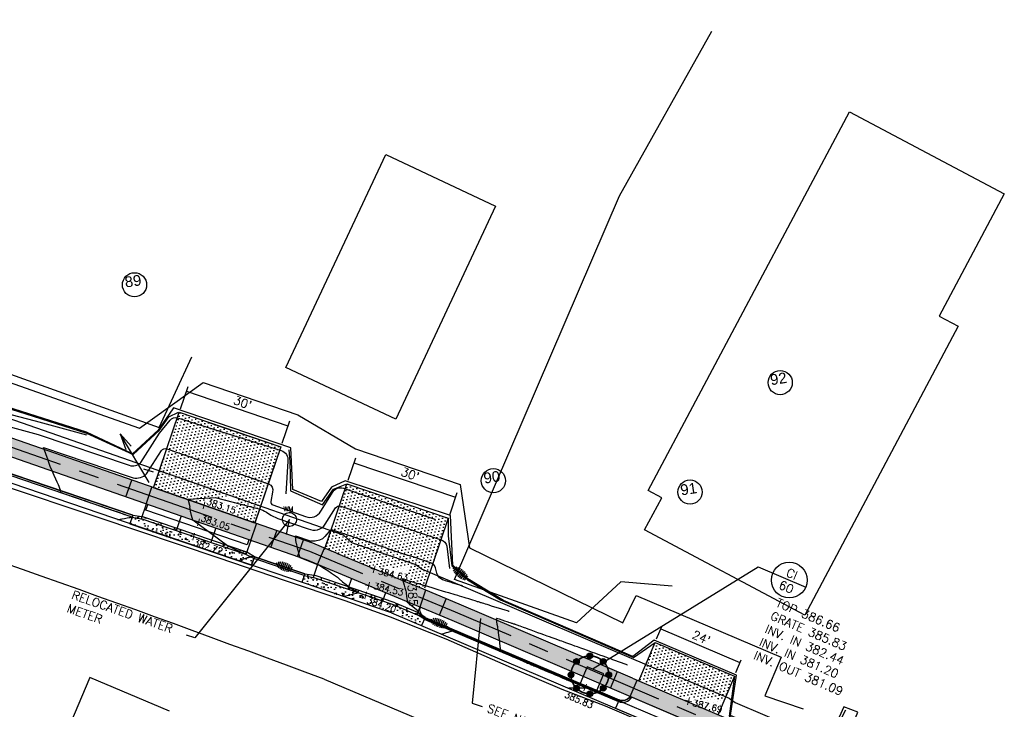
# Model space of a CAD drawing. Header units: feet. Extents: x 2087242 to 2092707, y 861919 to 865997.
# Tile 39 of 39: x 2092411 to 2092687, y 863321 to 863514. Entities that reach past the tile are written whole.
import ezdxf
from ezdxf.enums import TextEntityAlignment as Align

# ---------------------------------------------------------------- set-up
doc = ezdxf.new("R2010")
doc.units = ezdxf.units.FT
doc.header["$LTSCALE"] = 30
doc.header["$MEASUREMENT"] = 0
doc.linetypes.add('CENTER', pattern=[2, 1.25, -0.25, 0.25, -0.25])
doc.layers.get('0').update_dxf_attribs({"color": 2})
for name, color, linetype in [('C-ANNO-DETL', 7, 'Continuous'), ('C-ANNO-LEGN', 2, 'Continuous'), ('C-ANNO-TEXT-STRM', 3, 'Continuous'), ('C-DRIVEWAY', 1, 'Continuous'), ('C-DRIVEWAY-H', 1, 'Continuous'), ('C-EROS-IP', 52, 'Continuous'), ('C-EROS-SF', 2, 'SILT_FENCE'), ('C-GRADE-ESMT', 171, 'TCE'), ('C-MB-RELOCATED', 3, 'Continuous'), ('C-RELOCATED-WATER', 3, 'Continuous'), ('C-SPOT', 2, 'Continuous'), ('C-STRM-STRC', 4, 'Continuous'), ('C-STRM-TEXT', 3, 'Continuous'), ('C-TOPO-MAJR-ORIG', 2, 'Continuous'), ('C-TOPO-MINR-ORIG', 1, 'Continuous'), ('C-TOPO-TXT', 2, 'Continuous'), ('GIS-BUILDING', 252, 'Continuous'), ('GIS-DRIVEWAY', 252, 'Continuous'), ('GIS-PAINT', 252, 'Continuous'), ('LOD', 80, 'LOD'), ('P-APRONH', 62, 'Continuous'), ('P-BOC', 2, 'Continuous'), ('P-CL', 62, 'CENTER'), ('P-EOP', 2, 'Continuous'), ('P-FOC', 62, 'Continuous'), ('P-PSE', 7, 'PSE'), ('P-SW', 3, 'Continuous'), ('P-SW-H', 254, 'Continuous'), ('ZLEGEND', 2, 'Continuous')]:
    doc.layers.add(name, color=color, linetype=linetype)
doc.styles.add('ARIAL', font='arial.ttf', dxfattribs={"height": 0.08})
doc.styles.add('L100', font='simplex', dxfattribs={"height": 2})
doc.styles.add('L80', font='simplex.shx', dxfattribs={"height": 2.4})
doc.styles.add('LINE', font='simplex.shx', dxfattribs={"height": 0.9})
doc.styles.add('S4', font='simplex', dxfattribs={"height": 0.0556})
doc.styles.get("Standard").update_dxf_attribs({"font": 'simplex.shx'})
doc.linetypes.add('LOD', pattern='A,1,-0.4,["LOD",Standard,S=0.12,R=0,X=-0.375,Y=-0.06],0', length=1.4)
doc.linetypes.add('PSE', pattern='A,0.5,-0.2,["PSE",LINE,S=0.1,R=0,X=-0.1,Y=-0.05],-0.25', length=0.95)
doc.linetypes.add('SILT_FENCE', pattern='A,0.5,-0.2,["SF",LINE,S=0.1,R=0,X=-0.1,Y=-0.05],-0.2', length=0.9)
doc.linetypes.add('TCE', pattern='A,0.5,-0.2,["TCE",LINE,S=0.1,R=0,X=-0.1,Y=-0.05],-0.25', length=0.95)

# ---------------------------------------------------------------- blocks, each defined once
blk = doc.blocks.new('Stormip')
for points, const_width in [([(-5.3, 0, 1), (5.3, 0, 1)], 0.448), ([(-0.45, 5.3, 1), (0.45, 5.3, 1)], 0.896), ([(-4.19, 3.75, 1), (-3.3, 3.75, 1)], 0.896), ([(3.3, 3.75, 1), (4.19, 3.75, 1)], 0.896), ([(-5.74, 0, 1), (-4.85, 0, 1)], 0.896), ([(4.85, 0, 1), (5.74, 0, 1)], 0.896), ([(-4.19, -3.75, 1), (-3.3, -3.75, 1)], 0.896), ([(-0.45, -5.3, 1), (0.45, -5.3, 1)], 0.896), ([(3.3, -3.75, 1), (4.19, -3.75, 1)], 0.896)]:
    blk.add_lwpolyline(points, format="xyb", close=True, dxfattribs=dict(const_width=const_width))
for centre in [(0, 5.3), (-3.75, 3.75), (3.75, 3.75), (-5.3, 0), (5.3, 0), (-3.75, -3.75), (0, -5.3), (3.75, -3.75)]:
    blk.add_circle(centre, 0.795)

msp = doc.modelspace()

# ---------------------------------------------------------------- hatches: boundary and pattern name
at = {"layer": 'C-DRIVEWAY-H'}
h = msp.add_hatch(dxfattribs=at)
h.set_pattern_fill('DOTS', color=256, scale=15, angle=254)
h.set_pattern_definition([(254, (-2.6506, 0.9025), (0.7719778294, -0.70900144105), [0, -0.9375])])
h.paths.add_polyline_path([(2092477.02, 863372.99), (2092484.29, 863394.34), (2092455.89, 863404.01), (2092448.69, 863382.88)])
h = msp.add_hatch(dxfattribs=at)
h.set_pattern_fill('DOTS', color=256, scale=15, angle=254)
h.paths.add_polyline_path([(2092531.2, 863374.32), (2092502.81, 863383.99), (2092496.66, 863365.94), (2092524.42, 863354.4)])
h = msp.add_hatch(dxfattribs=at)
h.set_pattern_fill('DOTS', color=256, scale=15, angle=254)
h.paths.add_polyline_path([(2092589.14, 863339.56), (2092584.73, 863329.19), (2092606.91, 863319.76), (2092611.33, 863330.13)])
at = {"layer": 'P-APRONH'}
h = msp.add_hatch(dxfattribs=at)
h.set_pattern_fill('CONCRETE', color=256, scale=0.5)
h.set_pattern_definition([(50, (2091947.91, 863558.392), (3.586301, -0.31376), [0.375, -4.125]), (355, (2091947.91, 863558.392), (-0.693757, 3.76096), [0.3, -3.3]), (100.4514, (2091948.209, 863558.3657), (2.892547, 3.447198), [0.3187, -3.50571]), (46.1842, (2091947.91, 863559.392), (5.336205, -0.827595), [0.5625, -6.1875]), (96.6356, (2091948.355, 863559.323), (4.673314, 4.87059), [0.47805, -5.258565]), (351.1842, (2091947.91, 863559.392), (4.67331, 4.870593), [0.45, -4.95]), (21, (2091948.41, 863559.142), (2.984535, -2.013094), [0.375, -4.125]), (326, (2091948.41, 863559.142), (1.216577, 3.62575), [0.3, -3.3]), (71.4514, (2091948.659, 863558.974), (4.201113, 1.612652), [0.3187, -3.50571]), (37.5, (2091947.9101, 863558.3919), (0.0607993, 1.6644693), [0, -3.26, 0, -3.35, 0, -3.3125]), (7.5, (2091947.9101, 863558.3919), (1.3153477, 1.9720586), [0, -1.91, 0, -3.185, 0, -1.2625]), (327.5, (2091946.7951, 863558.3919), (2.6691122, -0.1127744), [0, -1.25, 0, -3.9, 0, -5.175]), (317.5, (2091946.2951, 863558.392), (2.915931, 0.500525), [0, -1.625, 0, -2.59, 0, -3.675])])
h.paths.add_polyline_path([(2092442.08, 863372.78), (2092476.16, 863361.18), (2092476.97, 863363.54), (2092474.77, 863364.82), (2092445.43, 863374.81), (2092442.89, 863375.15)])
h = msp.add_hatch(dxfattribs=at)
h.set_pattern_fill('CONCRETE', color=256, scale=0.5)
h.set_pattern_definition([(50, (2091953.461, 863560.0205), (3.586301, -0.31376), [0.375, -4.125]), (355, (2091953.461, 863560.0205), (-0.693757, 3.76096), [0.3, -3.3]), (100.4514, (2091953.76, 863559.9943), (2.892547, 3.447198), [0.3187, -3.50571]), (46.1842, (2091953.461, 863561.0205), (5.336205, -0.827595), [0.5625, -6.1875]), (96.6356, (2091953.906, 863560.9515), (4.673314, 4.87059), [0.47805, -5.258565]), (351.1842, (2091953.461, 863561.0205), (4.67331, 4.870593), [0.45, -4.95]), (21, (2091953.961, 863560.7705), (2.984535, -2.013094), [0.375, -4.125]), (326, (2091953.961, 863560.7705), (1.216577, 3.62575), [0.3, -3.3]), (71.4514, (2091954.2098, 863560.6027), (4.201113, 1.612652), [0.3187, -3.50571]), (37.5, (2091953.4611, 863560.0205), (0.0607993, 1.6644693), [0, -3.26, 0, -3.35, 0, -3.3125]), (7.5, (2091953.4611, 863560.0205), (1.3153477, 1.9720586), [0, -1.91, 0, -3.185, 0, -1.2625]), (327.5, (2091952.3461, 863560.0205), (2.6691122, -0.1127744), [0, -1.25, 0, -3.9, 0, -5.175]), (317.5, (2091951.846, 863560.0205), (2.915931, 0.500525), [0, -1.625, 0, -2.59, 0, -3.675])])
h.paths.add_polyline_path([(2092490.24, 863356.38), (2092491.04, 863358.75), (2092493.63, 863358.4), (2092516.39, 863350.65), (2092522.64, 863347.99), (2092524.73, 863346.56), (2092523.75, 863344.26), (2092515.32, 863347.84)])
at = {"layer": 'P-SW-H', "linetype": 'ByBlock'}
h = msp.add_hatch(color=256, dxfattribs=at)
h.dxf.hatch_style = 1
edge = h.paths.add_edge_path()
edge.add_arc((2092118.63, 864517.72), 993, 252.88687, 254.53961, ccw=False)
edge.add_line((2091826.43, 863568.68), (2091813.28, 863572.73))
edge.add_arc((2092104.74, 864519.38), 990.5, 250.40858, 252.88687, ccw=False)
edge.add_arc((2091805.31, 863678.08), 97.5, 235.4695, 250.4086, ccw=False)
edge.add_line((2091750.04, 863597.75), (2091730.89, 863610.93))
edge.add_line((2091730.89, 863610.93), (2091727.74, 863607.03))
edge.add_line((2091727.74, 863607.03), (2091747.21, 863593.64))
edge.add_arc((2091805.31, 863678.08), 102.5, 235.4695, 250.4086)
edge.add_arc((2092104.74, 864519.38), 995.5, 250.40858, 252.88687)
edge.add_line((2091811.81, 863567.95), (2091824.96, 863563.9))
edge.add_arc((2092118.63, 864517.72), 998, 252.88687, 254.53961)
edge.add_line((2091852.59, 863555.83), (2091876.56, 863549.2))
edge.add_line((2091876.56, 863549.2), (2091877.95, 863546.74))
edge.add_line((2091877.95, 863546.74), (2091892.52, 863542.71))
edge.add_line((2091892.52, 863542.71), (2091894.98, 863544.11))
edge.add_line((2091894.98, 863544.11), (2091925.29, 863535.72))
edge.add_line((2091925.29, 863535.72), (2091934.36, 863533.17))
edge.add_line((2091934.36, 863533.17), (2091935.71, 863537.99))
edge.add_line((2091935.71, 863537.99), (2091926.62, 863540.54))
edge.add_line((2091926.62, 863540.54), (2091897.04, 863548.73))
edge.add_line((2091897.04, 863548.73), (2091892.12, 863545.94))
edge.add_line((2091892.12, 863545.94), (2091879.95, 863549.3))
edge.add_line((2091879.95, 863549.3), (2091877.16, 863554.22))
edge.add_line((2091877.16, 863554.22), (2091853.93, 863560.65))
edge = h.paths.add_edge_path()
edge.add_line((2092024.31, 863512.22), (2091958.8, 863531.44))
edge.add_line((2091958.8, 863531.44), (2091957.44, 863526.63))
edge.add_line((2091957.44, 863526.63), (2092022.9, 863507.42))
edge.add_line((2092022.9, 863507.42), (2092052.74, 863498.66))
edge.add_line((2092052.74, 863498.66), (2092141.83, 863472.52))
edge.add_line((2092141.83, 863472.52), (2092164.86, 863465.76))
edge.add_line((2092164.86, 863465.76), (2092274.51, 863433.58))
edge.add_line((2092274.51, 863433.58), (2092289.87, 863429.08))
edge.add_line((2092289.87, 863429.08), (2092336.78, 863415.31))
edge.add_arc((2092055.9, 862458.17), 997.5, 70.77045, 73.64531, ccw=False)
edge.add_line((2092384.43, 863400.02), (2092491.54, 863362.66))
edge.add_line((2092491.54, 863362.66), (2092498.28, 863359.85))
edge.add_line((2092498.28, 863359.85), (2092519.48, 863351.04))
edge.add_line((2092519.48, 863351.04), (2092532.28, 863345.71))
edge.add_line((2092532.28, 863345.71), (2092580.36, 863325.17))
edge.add_line((2092580.36, 863325.17), (2092607.09, 863313.76))
edge.add_line((2092607.09, 863313.76), (2092622.08, 863307.36))
edge.add_line((2092622.08, 863307.36), (2092624.66, 863304.93))
edge.add_arc((2092625.79, 863319.89), 15, 265.7024, 317.1252)
edge.add_line((2092636.78, 863309.68), (2092624.04, 863311.95))
edge.add_line((2092624.04, 863311.95), (2092609.05, 863318.36))
edge.add_line((2092609.05, 863318.36), (2092582.77, 863329.58))
edge.add_line((2092582.77, 863329.58), (2092534.23, 863350.32))
edge.add_line((2092534.23, 863350.32), (2092521.4, 863355.65))
edge.add_line((2092521.4, 863355.65), (2092499.9, 863364.59))
edge.add_line((2092499.9, 863364.59), (2092493.32, 863367.33))
edge.add_line((2092493.32, 863367.33), (2092386.08, 863404.74))
edge.add_arc((2092055.9, 862458.17), 1002.5, 70.77045, 73.64531)
edge.add_line((2092338.19, 863420.11), (2092291.27, 863433.87))
edge.add_line((2092291.27, 863433.87), (2092275.92, 863438.38))
edge.add_line((2092275.92, 863438.38), (2092166.27, 863470.56))
edge.add_line((2092166.27, 863470.56), (2092143.24, 863477.31))
edge.add_line((2092143.24, 863477.31), (2092054.15, 863503.46))
edge.add_line((2092054.15, 863503.46), (2092024.31, 863512.22))

# ---------------------------------------------------------------- linework, layer by layer
at = {"layer": 'C-ANNO-DETL', "linetype": 'ByBlock'}
msp.add_line((2092448.67, 863387.2), (2092446.02, 863388.11), dxfattribs=at)
at = {"layer": 'C-ANNO-LEGN'}
for centre in [(2092443.37, 863439.7), (2092624.14, 863412.31), (2092543.85, 863384.84), (2092598.9, 863381.66)]:
    msp.add_circle(centre, 3.39, dxfattribs=at)
at = {"layer": 'C-ANNO-TEXT-STRM'}
for p, q in [((2092571.78, 863332.26), (2092617.96, 863360.73)), ((2092617.96, 863360.73), (2092631.28, 863355.05))]:
    msp.add_line(p, q, dxfattribs=at)
msp.add_circle((2092626.68, 863357.01), 5, dxfattribs=at)
at = {"layer": 'C-DRIVEWAY'}
msp.add_line((2092464.22, 863401.18), (2092481.26, 863395.38), dxfattribs=at)
at = {"layer": 'C-DRIVEWAY', "flags": 128}
for points in [[(2092448.67, 863382.83), (2092455.89, 863404.01), (2092484.29, 863394.34), (2092477.03, 863373.04)], [(2092496.53, 863365.57), (2092502.81, 863383.99), (2092531.2, 863374.32), (2092524.55, 863354.77)], [(2092475.42, 863368.3), (2092474.93, 863366.88), (2092446.53, 863376.55), (2092447.06, 863378.1)], [(2092584.57, 863328.81), (2092589.14, 863339.56), (2092611.33, 863330.13), (2092606.74, 863319.34)]]:
    msp.add_lwpolyline(points, dxfattribs=at)
at = {"layer": 'C-EROS-IP'}
for p, q in [((2092447.51, 863384.36, 382), (2092439.34, 863397.97, 382)), ((2092439.34, 863397.97, 382), (2092440.9, 863393.61, 382)), ((2092439.34, 863397.97, 382), (2092442.46, 863394.54, 382))]:
    msp.add_line(p, q, dxfattribs=at)
at = {"layer": 'C-EROS-SF'}
for p, q in [((2092476.97, 863363.54), (2092491.04, 863358.75)), ((2092524.73, 863346.56), (2092565.29, 863329.31))]:
    msp.add_line(p, q, dxfattribs=at)
at = {"layer": 'C-EROS-SF', "ltscale": 0.75, "elevation": 387, "flags": 128}
for points in [[(2092297.22, 863446), (2092296.94, 863442.64), (2092300.19, 863439.84), (2092395.9, 863409.01), (2092429.9, 863398.11), (2092442.97, 863392.16), (2092450.23, 863398.88), (2092452.98, 863402.68), (2092455.72, 863404.07)], [(2092486.53, 863393.44), (2092486.87, 863390.19), (2092487, 863381.97), (2092496.03, 863378.05), (2092499.06, 863382.45), (2092502.81, 863383.99)], [(2092531.2, 863374.32), (2092531.17, 863369.36), (2092532.21, 863360.97), (2092536.6, 863357.09), (2092545.88, 863351.52), (2092583.04, 863335.35), (2092589.14, 863339.56)]]:
    msp.add_lwpolyline(points, dxfattribs=at)
at = {"layer": 'C-EROS-SF', "flags": 128}
for points in [[(2092293.5, 863425.37), (2092332.58, 863412.66), (2092375.11, 863398.22), (2092418.66, 863383.4), (2092442.89, 863375.15)], [(2092611.33, 863330.13), (2092609.87, 863318.9), (2092624.53, 863312.39), (2092630.16, 863311.31), (2092636.65, 863310.76), (2092638.52, 863313.08), (2092642.56, 863320.68)]]:
    msp.add_lwpolyline(points, dxfattribs=at)
at = {"layer": 'C-GRADE-ESMT', "ltscale": 0.75, "flags": 128}
msp.add_lwpolyline([(2092173.6, 863482.22), (2092271.12, 863452.94), (2092279.22, 863462.05), (2092301.19, 863455.22), (2092302.63, 863449.68), (2092444.81, 863399.55), (2092462.57, 863412.3), (2092489.13, 863403.26), (2092505.27, 863393.72), (2092534.5, 863383.76), (2092537.2, 863366.05), (2092580.11, 863345.02), (2092583.86, 863352.67), (2092624.44, 863335.41), (2092619.85, 863324.62), (2092630.61, 863320.99)], dxfattribs=at)
at = {"layer": 'C-MB-RELOCATED'}
for points in [[(2092486.75, 863373.98), (2092460.27, 863340.87), (2092457.95, 863341.59)], [(2092540.26, 863346.22), (2092537.87, 863322.59), (2092540.74, 863321.63)]]:
    msp.add_lwpolyline(points, dxfattribs=at)
at = {"layer": 'C-RELOCATED-WATER'}
msp.add_line((2092485.96, 863369.75), (2092486.75, 863373.98), dxfattribs=at)
msp.add_ellipse((2092486.75, 863373.98), major_axis=(1.54, 1.19), ratio=1, dxfattribs=at)
at = {"layer": 'C-STRM-STRC', "flags": 128}
msp.add_lwpolyline([(2092574.74, 863330.73), (2092570.13, 863332.69), (2092568.18, 863328.08), (2092572.78, 863326.13)], close=True, dxfattribs=at)
at = {"layer": 'C-STRM-TEXT'}
for p, q in [((2092458.32, 863411.16), (2092456.19, 863404.9)), ((2092457.89, 863409.91), (2092486.29, 863400.24)), ((2092486.72, 863401.49), (2092484.59, 863395.23)), ((2092505.24, 863391.14), (2092503.11, 863384.88)), ((2092504.81, 863389.89), (2092533.21, 863380.22)), ((2092533.64, 863381.47), (2092531.51, 863375.21)), ((2092591, 863344.08), (2092589.45, 863340.44)), ((2092590.71, 863343.39), (2092612.85, 863333.98)), ((2092613.12, 863334.62), (2092611.59, 863331.03))]:
    msp.add_line(p, q, dxfattribs=at)
at = {"layer": 'C-TOPO-MAJR-ORIG', "elevation": 380, "flags": 128}
msp.add_lwpolyline([(2092329.45, 863421.28), (2092328.33, 863423.78), (2092397.55, 863406.27), (2092415.58, 863401.56), (2092429.92, 863397.69)], dxfattribs=at)
at = {"layer": 'C-TOPO-MAJR-ORIG', "color": 2, "linetype": 'Continuous', "lineweight": -3, "elevation": 385}
msp.add_lwpolyline([(2092548.25, 863348.25), (2092548.21, 863348.26), (2092548.06, 863348.3), (2092547.75, 863348.4), (2092547.16, 863348.58), (2092546.25, 863348.86), (2092545.24, 863349.17), (2092544.24, 863349.48), (2092543.36, 863349.75), (2092542.7, 863349.95), (2092542.38, 863350.05), (2092542.09, 863350.14), (2092541.66, 863350.27), (2092541.2, 863350.42), (2092540.8, 863350.54), (2092540.56, 863350.61), (2092540.33, 863350.69), (2092539.99, 863350.79), (2092539.65, 863350.89), (2092539.41, 863350.97), (2092539.17, 863351.04), (2092538.7, 863351.19), (2092538.1, 863351.37), (2092537.49, 863351.56), (2092536.94, 863351.73), (2092536.57, 863351.84), (2092536.2, 863351.95), (2092535.65, 863352.12), (2092535.02, 863352.31), (2092534.39, 863352.5), (2092533.86, 863352.66), (2092533.51, 863352.76), (2092533.11, 863352.88), (2092532.54, 863353.06), (2092531.91, 863353.25), (2092531.34, 863353.42), (2092530.94, 863353.54), (2092530.51, 863353.67), (2092529.61, 863353.94), (2092528.39, 863354.31), (2092526.97, 863354.73), (2092525.49, 863355.18), (2092524.1, 863355.6), (2092522.93, 863355.95), (2092522.12, 863356.2), (2092521.79, 863356.29), (2092521.65, 863356.34), (2092521.45, 863356.4), (2092521.31, 863356.44), (2092520.99, 863356.54), (2092520.31, 863356.76), (2092519.51, 863357.02), (2092518.85, 863357.23), (2092518.56, 863357.32), (2092518.46, 863357.35), (2092518.36, 863357.37), (2092518.4, 863357.22), (2092518.45, 863357.02), (2092518.51, 863356.8), (2092518.67, 863356.27), (2092518.87, 863355.59), (2092519.08, 863354.89), (2092519.24, 863354.31), (2092519.33, 863353.99), (2092519.39, 863353.64), (2092519.45, 863353.15), (2092519.51, 863352.66), (2092519.55, 863352.31), (2092519.59, 863351.93), (2092519.66, 863351.22), (2092519.7, 863350.9), (2092520.34, 863350.4), (2092521.38, 863349.57), (2092522.67, 863348.54), (2092522.83, 863348.41), (2092522.77, 863348.23), (2092522.82, 863348.04), (2092522.9, 863347.75), (2092523.11, 863347.55), (2092523.33, 863347.27), (2092523.55, 863347.01), (2092523.86, 863346.66), (2092524.5, 863346.1), (2092525.1, 863345.84), (2092525.79, 863345.54), (2092526.45, 863345.26), (2092526.98, 863345.03), (2092527.27, 863344.91), (2092527.58, 863344.78), (2092528.02, 863344.59), (2092528.46, 863344.4), (2092528.77, 863344.27), (2092529.12, 863344.12), (2092529.8, 863343.86), (2092530.62, 863343.53), (2092531.43, 863343.19), (2092531.94, 863342.97), (2092532.18, 863342.84), (2092532.26, 863342.78), (2092532.27, 863342.76), (2092532.26, 863342.74), (2092532.2, 863342.7), (2092532.02, 863342.62), (2092531.65, 863342.49), (2092531.11, 863342.34), (2092530.63, 863342.21), (2092530.37, 863342.14), (2092530.08, 863342.04), (2092529.69, 863341.91), (2092529.45, 863341.83)], dxfattribs=at)
at = {"layer": 'C-TOPO-MINR-ORIG', "flags": 128}
for points, elevation in [([(2092374.64, 863406.4), (2092373.56, 863409.45), (2092416.43, 863397.82), (2092441.88, 863389.19)], 381), ([(2092419.15, 863390.6), (2092417.89, 863394.12), (2092441.88, 863385.98)], 382), ([(2092438.72, 863373.92), (2092438.95, 863373.97), (2092439.32, 863374.04), (2092439.61, 863374.09), (2092439.93, 863374.15), (2092440.57, 863374.27), (2092441.31, 863374.41), (2092441.92, 863374.53), (2092442.18, 863374.58), (2092442.32, 863374.6), (2092442.44, 863374.63), (2092442.54, 863374.64), (2092442.63, 863374.66), (2092442.48, 863374.72), (2092442.32, 863374.77), (2092442.25, 863374.79), (2092442.01, 863374.88), (2092441.35, 863375.1), (2092440.4, 863375.42), (2092439.31, 863375.8), (2092438.19, 863376.18), (2092437.17, 863376.53), (2092436.38, 863376.8), (2092435.95, 863376.95), (2092435.56, 863377.09), (2092435, 863377.28), (2092434.37, 863377.49), (2092433.74, 863377.71), (2092433.18, 863377.9), (2092432.79, 863378.03), (2092432.4, 863378.17), (2092431.83, 863378.36), (2092431.16, 863378.59), (2092430.5, 863378.82), (2092429.92, 863379.02), (2092429.52, 863379.16), (2092429.09, 863379.3), (2092428.31, 863379.57), (2092427.31, 863379.91), (2092426.22, 863380.29), (2092425.15, 863380.65), (2092424.23, 863380.97), (2092423.59, 863381.19), (2092423.33, 863381.27), (2092423.21, 863381.32), (2092423.09, 863381.36), (2092422.95, 863381.41), (2092422.71, 863381.5), (2092422.58, 863381.58), (2092422.61, 863381.7), (2092422.68, 863381.88), (2092422.73, 863382.01), (2092422.66, 863382.22), (2092422.48, 863382.66), (2092422.27, 863383.2), (2092422.06, 863383.71), (2092421.92, 863384.06), (2092421.74, 863384.45), (2092421.37, 863385.26), (2092420.87, 863386.34), (2092420.32, 863387.57), (2092419.79, 863388.81), (2092419.37, 863389.91), (2092419.15, 863390.6)], 382), ([(2092458.91, 863377.57), (2092458.4, 863379.71), (2092465.93, 863380.12)], 383), ([(2092472.38, 863362.46), (2092472.61, 863362.54), (2092473.03, 863362.68), (2092473.53, 863362.84), (2092473.96, 863362.98), (2092474.23, 863363.07), (2092474.52, 863363.15), (2092474.94, 863363.26), (2092475.25, 863363.36), (2092475.42, 863363.43), (2092475.54, 863363.46), (2092475.74, 863363.52), (2092475.84, 863363.55), (2092474.56, 863364.19), (2092472.61, 863365.11), (2092469.41, 863366.64), (2092459.66, 863373.77), (2092459.33, 863375.13), (2092459.07, 863376.32), (2092458.94, 863377.06), (2092458.9, 863377.43), (2092458.91, 863377.57)], 383), ([(2092488.66, 863367.34), (2092488.4, 863369.42), (2092492.8, 863367.88)], 384), ([(2092505.44, 863353.28), (2092502.14, 863352.42)], 384)]:
    msp.add_lwpolyline(points, dxfattribs=dict(at, elevation=elevation))
for points, elevation in [([(2092441.88, 863389.19, 0.321943), (2092445.15, 863389.97), (2092450.35, 863398.12), (2092453.32, 863401.79, -0.326365), (2092455.4, 863402.49), (2092484.41, 863393.27, -0.369694), (2092486.31, 863390.35), (2092485.71, 863381.2)], 381), ([(2092441.88, 863385.98), (2092442.98, 863385.62, 0.245935), (2092446.76, 863386.78), (2092450.89, 863393.28, -0.379489), (2092452.42, 863393.75), (2092480.89, 863384.01, -0.377644), (2092481.99, 863381.61), (2092481.53, 863379.06, 0.388535), (2092482.1, 863378.05), (2092491.25, 863374.83)], 382), ([(2092491.25, 863374.83, 0.390441), (2092495.5, 863376.32), (2092498.95, 863381.81, -0.360922), (2092502.31, 863382.59), (2092527.46, 863374.06)], 382), ([(2092465.93, 863380.12), (2092475.69, 863377.65), (2092478.24, 863376.95, -0.06766), (2092480.28, 863376.07), (2092481.5, 863375.19), (2092483.53, 863374.25), (2092491.97, 863371.41)], 383), ([(2092491.97, 863371.41), (2092491.97, 863371.41, 0.398922), (2092496.78, 863372.7), (2092499.67, 863377.29, -0.28856), (2092501.1, 863377.71), (2092529.19, 863368.32, -0.262521), (2092530.83, 863366.47), (2092531.58, 863360.29)], 383)]:
    msp.add_lwpolyline(points, format="xyb", dxfattribs=dict(at, elevation=elevation))
at = {"layer": 'C-TOPO-MINR-ORIG', "color": 1, "linetype": 'Continuous', "lineweight": -3}
for points, elevation in [([(2092535.28, 863355.34), (2092535.25, 863355.35), (2092535.14, 863355.39), (2092534.9, 863355.46), (2092534.46, 863355.59), (2092533.81, 863355.79), (2092533.12, 863355.99), (2092532.53, 863356.17), (2092532.12, 863356.3), (2092531.71, 863356.42), (2092531.12, 863356.6), (2092530.43, 863356.81), (2092530, 863356.96), (2092529.58, 863357.12), (2092529.19, 863357.33), (2092528.77, 863357.68), (2092528.47, 863358.04), (2092528.22, 863358.48), (2092527.99, 863358.96), (2092527.83, 863359.66), (2092527.62, 863360.42), (2092527.36, 863361.08), (2092527, 863361.53), (2092526.25, 863361.88), (2092521.42, 863363.49), (2092520.67, 863363.72), (2092518.8, 863364.29), (2092516.82, 863364.93), (2092514.86, 863365.58), (2092513.16, 863366.2), (2092511.71, 863366.68), (2092510.39, 863367.15), (2092508.94, 863367.67), (2092508, 863367.98), (2092506.18, 863368.53), (2092498.93, 863371.01), (2092498.28, 863370.98), (2092497.86, 863370.62), (2092497.2, 863369.9), (2092496.61, 863369.2), (2092495.99, 863368.57), (2092495.15, 863368.15), (2092493.99, 863367.88), (2092492.8, 863367.88)], 384), ([(2092488.66, 863367.34), (2092488.7, 863367.02), (2092488.83, 863366.4), (2092489.08, 863365.37), (2092489.38, 863364.2), (2092489.63, 863363.32), (2092495.25, 863361.07), (2092495.82, 863360.72), (2092496.58, 863360.24), (2092497.51, 863359.66), (2092498.54, 863358.94), (2092499.6, 863358.2), (2092500.18, 863357.84), (2092500.68, 863357.38), (2092501.63, 863356.57), (2092502.59, 863355.79), (2092503.54, 863355.04), (2092504.38, 863354.5), (2092505.12, 863354.02), (2092506.1, 863353.44), (2092505.44, 863353.28)], 384), ([(2092581.41, 863333.22), (2092581.37, 863333.23), (2092581.25, 863333.28), (2092580.98, 863333.38), (2092580.48, 863333.56), (2092579.72, 863333.83), (2092578.91, 863334.12), (2092578.16, 863334.4), (2092577.57, 863334.61), (2092577.27, 863334.72), (2092576.93, 863334.84), (2092576.44, 863335.02), (2092575.95, 863335.19), (2092575.6, 863335.32), (2092575.29, 863335.43), (2092574.6, 863335.68), (2092573.65, 863336.02), (2092572.53, 863336.43), (2092571.34, 863336.86), (2092570.18, 863337.28), (2092569.14, 863337.65), (2092568.34, 863337.95), (2092567.85, 863338.12), (2092567.35, 863338.3), (2092566.65, 863338.55), (2092565.83, 863338.85), (2092564.98, 863339.16), (2092564.16, 863339.45), (2092563.48, 863339.7), (2092563, 863339.88), (2092562.53, 863340.04), (2092561.88, 863340.28), (2092561.12, 863340.56), (2092560.31, 863340.84), (2092559.55, 863341.12), (2092558.9, 863341.36), (2092558.43, 863341.52), (2092557.96, 863341.69), (2092557.23, 863341.96), (2092556.32, 863342.29), (2092555.34, 863342.64), (2092554.38, 863342.99), (2092553.54, 863343.29), (2092552.92, 863343.52), (2092552.6, 863343.63), (2092552.3, 863343.74), (2092551.84, 863343.91), (2092551.36, 863344.08), (2092550.96, 863344.23), (2092550.74, 863344.3), (2092550.5, 863344.39), (2092550.18, 863344.51), (2092550.02, 863344.57), (2092549.94, 863344.6), (2092549.86, 863344.63), (2092549.79, 863344.65), (2092549.72, 863344.67), (2092549.56, 863344.72), (2092549.24, 863344.82), (2092549, 863344.89), (2092548.81, 863344.95), (2092548.5, 863345.05), (2092548.18, 863345.15), (2092547.96, 863345.21), (2092547.67, 863345.32), (2092547.08, 863345.54), (2092546.34, 863345.8), (2092545.6, 863346.04), (2092545.11, 863346.18), (2092544.84, 863346.23), (2092544.74, 863346.23), (2092544.71, 863346.21), (2092544.69, 863346.19), (2092544.66, 863346.08), (2092544.67, 863345.82), (2092544.72, 863345.34), (2092544.84, 863344.64), (2092544.96, 863343.98), (2092545.04, 863343.54), (2092545.09, 863343.15), (2092545.18, 863342.42), (2092545.3, 863341.48), (2092545.43, 863340.43), (2092545.55, 863339.4), (2092545.66, 863338.51), (2092545.74, 863337.87), (2092545.76, 863337.62), (2092545.71, 863337.46), (2092545.62, 863337.26), (2092545.57, 863337.16), (2092545.64, 863337.13), (2092545.69, 863337.1), (2092545.89, 863337.02), (2092546.26, 863336.86), (2092546.46, 863336.77), (2092546.51, 863336.75), (2092546.72, 863336.66), (2092547.09, 863336.51), (2092547.29, 863336.42), (2092547.38, 863336.38), (2092547.64, 863336.27), (2092548.33, 863335.97), (2092549.29, 863335.57), (2092550.35, 863335.11), (2092551.35, 863334.69), (2092552.14, 863334.35), (2092552.56, 863334.17), (2092552.92, 863334.02), (2092553.44, 863333.79), (2092554.01, 863333.55), (2092554.52, 863333.33), (2092554.88, 863333.18), (2092555.2, 863333.04), (2092555.74, 863332.81), (2092556.41, 863332.52), (2092557.15, 863332.21), (2092557.86, 863331.9), (2092558.47, 863331.64), (2092558.9, 863331.46), (2092559.39, 863331.25), (2092560.19, 863330.91), (2092561.15, 863330.5), (2092562.15, 863330.07), (2092563.06, 863329.69), (2092563.74, 863329.39), (2092564.08, 863329.25), (2092564.4, 863329.11), (2092564.85, 863328.92), (2092565.3, 863328.73), (2092565.62, 863328.59), (2092565.93, 863328.46), (2092566.57, 863328.21), (2092567.38, 863327.88), (2092568.24, 863327.53), (2092569.02, 863327.2), (2092569.49, 863326.99), (2092569.71, 863326.87), (2092569.78, 863326.83), (2092569.78, 863326.81), (2092569.77, 863326.8), (2092569.71, 863326.78), (2092569.52, 863326.76), (2092569.15, 863326.75), (2092568.59, 863326.76), (2092568.06, 863326.78), (2092567.7, 863326.78), (2092567.3, 863326.78), (2092566.64, 863326.77), (2092565.91, 863326.76), (2092565.28, 863326.75), (2092564.94, 863326.75)], 386)]:
    msp.add_lwpolyline(points, dxfattribs=dict(at, elevation=elevation))
at = {"layer": 'GIS-BUILDING'}
for p, q in [((2092587.17, 863382.08), (2092643.56, 863488.15)), ((2092643.56, 863488.15), (2092686.88, 863465.12)), ((2092485.74, 863416.5), (2092513.69, 863476.16)), ((2092513.69, 863476.16), (2092544.46, 863461.74)), ((2092686.88, 863465.12), (2092668.69, 863430.9)), ((2092544.46, 863461.74), (2092516.51, 863402.08)), ((2092668.69, 863430.9), (2092673.97, 863428.09)), ((2092673.97, 863428.09), (2092631, 863347.24)), ((2092516.51, 863402.08), (2092485.74, 863416.5)), ((2092590.98, 863380.06), (2092587.17, 863382.08)), ((2092586.19, 863371.06), (2092590.98, 863380.06)), ((2092631, 863347.24), (2092586.19, 863371.06)), ((2092430.85, 863329.78), (2092413.93, 863289.84)), ((2092453.18, 863320.32), (2092430.85, 863329.78))]:
    msp.add_line(p, q, dxfattribs=at)
at = {"layer": 'GIS-DRIVEWAY'}
for p, q in [((2092579.17, 863464.58), (2092605.03, 863510.72)), ((2092532.91, 863357.15), (2092579.17, 863464.58)), ((2092397.11, 863418.82), (2092450.29, 863399.76)), ((2092450.29, 863399.76), (2092459.46, 863419.55)), ((2092567.07, 863345.09), (2092532.91, 863357.15)), ((2092579.55, 863356.53), (2092567.07, 863345.09)), ((2092593.92, 863355.29), (2092579.55, 863356.53))]:
    msp.add_line(p, q, dxfattribs=at)
at = {"layer": 'GIS-PAINT'}
msp.add_line((2092496.43, 863329.23), (2092525.81, 863316.88), dxfattribs=at)
msp.add_arc((2090921.85, 859135.06), 4480, 69.42285, 74.02068, dxfattribs=at)
at = {"layer": 'LOD', "linetype": 'LOD', "flags": 128}
msp.add_lwpolyline([(2091611.8, 863625.79), (2091716.73, 863594.49), (2091725.09, 863591.78), (2091727.93, 863590.11), (2091732.62, 863588.47), (2091736.74, 863587.56), (2091765.97, 863577.59), (2091793.05, 863568.32), (2091809.47, 863563.22), (2091812.6, 863561.66), (2091817.35, 863560.15), (2091821.41, 863559.8), (2091849.32, 863551.43), (2091875.86, 863543.98), (2091902.53, 863536.46), (2091923.23, 863530.75), (2091952.48, 863522.44), (2091985.73, 863512.67), (2092005.79, 863507.03), (2092008.88, 863505.03), (2092013.58, 863503.65), (2092019.19, 863503.14), (2092053.71, 863492.79), (2092106.73, 863477.21), (2092127.89, 863471.18), (2092132.89, 863469.06), (2092137.9, 863467.65), (2092143.21, 863466.89), (2092171.62, 863458.23), (2092199.02, 863450.2), (2092224.04, 863442.82), (2092244.96, 863436.51), (2092272.42, 863428.12), (2092291.87, 863422.15), (2092321.12, 863412.37), (2092351.21, 863402.59), (2092381.84, 863392.17), (2092405.67, 863383.78), (2092433.12, 863374.62), (2092467.01, 863363.26), (2092485.28, 863357.03), (2092502.21, 863351.3), (2092514.96, 863346.77), (2092530.56, 863340.61), (2092550.35, 863331.88), (2092563.03, 863326.48), (2092575.17, 863321.82), (2092586.43, 863316.98), (2092603.65, 863309.54), (2092618.4, 863303.43), (2092622.82, 863301.82), (2092627.6, 863301.82), (2092632.03, 863302.59), (2092635.4, 863304.34), (2092638.91, 863307.36), (2092641.3, 863310.24), (2092643.83, 863315.08), (2092645.87, 863320.07), (2092642, 863321.54), (2092639.83, 863316.77), (2092638.35, 863313.19), (2092636.52, 863311.01), (2092630.06, 863311.64), (2092624.44, 863312.84), (2092610.25, 863319.08), (2092611.93, 863330.39), (2092588.89, 863340.22), (2092582.92, 863335.65), (2092546.63, 863351.32), (2092536.7, 863357.34), (2092532.53, 863361.15), (2092531.85, 863375.11), (2092502.38, 863384.85), (2092498.56, 863382.99), (2092495.71, 863379.04), (2092487.65, 863382.39), (2092487.14, 863394.08), (2092454.26, 863405.27), (2092450.01, 863399.03), (2092442.83, 863392.41), (2092429.96, 863398.41), (2092395.53, 863409.39), (2092300.55, 863440.25), (2092297.45, 863442.91), (2092297.93, 863446.65), (2092277.5, 863452.79), (2092275.06, 863444.45), (2092241.51, 863452.33), (2092184.33, 863469.84), (2092168.49, 863475.1), (2092169, 863482.93), (2092148.11, 863488.78), (2092145.08, 863483.26), (2092138.58, 863485.31), (2092093.2, 863497.87), (2092061.36, 863506.42), (2092058.1, 863508.7), (2092057.01, 863516.27), (2092028.26, 863524.46), (2092024.44, 863521.34), (2092020.01, 863521.53), (2091987.46, 863531.55), (2091974.97, 863532.06), (2091962.89, 863535.45), (2091956.58, 863537.3), (2091954.78, 863538.4), (2091929.42, 863545.49), (2091927.35, 863545.53), (2091926.52, 863545.76), (2091922.92, 863556.58), (2091914.25, 863557.11), (2091909.04, 863551.39), (2091898.42, 863556.98), (2091890.93, 863559.07), (2091890.27, 863556.87), (2091831.49, 863573.59), (2091801.63, 863583.62), (2091782.64, 863590.64), (2091772.26, 863595.29), (2091758.36, 863602.03), (2091747.31, 863607.81), (2091733.63, 863616.8), (2091729.82, 863625.34), (2091726.07, 863627.51), (2091719.82, 863630.46), (2091716.21, 863629.54), (2091711.47, 863629.22), (2091703.06, 863634.67), (2091700.17, 863635.33), (2091699.08, 863629.1), (2091699.19, 863622.8), (2091700.42, 863617.17), (2091702.23, 863611.75), (2091705.56, 863606.26), (2091708.7, 863601.97), (2091622.77, 863627.8), (2091515.23, 863662.96), (2091510.77, 863650.68), (2091542.42, 863640.84), (2091588.11, 863628.16, 0.068017)], format="xyb", close=True, dxfattribs=at)
at = {"layer": 'P-BOC'}
for p, q in [((2092442.89, 863375.15), (2092345.9, 863408.17)), ((2092442.89, 863375.15), (2092445.43, 863374.81)), ((2092491.04, 863358.75), (2092476.97, 863363.54)), ((2092516.39, 863350.65), (2092522.64, 863347.99)), ((2092524.73, 863346.56), (2092522.64, 863347.99)), ((2092524.73, 863346.56), (2092566.97, 863328.6)), ((2092566.97, 863328.6), (2092572.49, 863326.25)), ((2092572.49, 863326.25), (2092579.04, 863323.47))]:
    msp.add_line(p, q, dxfattribs=at)
for centre, start, end in [((2092525.7, 863348.86), 161.1973, 246.9647), ((2092580.02, 863325.77), 246.9647, 327.4346)]:
    msp.add_arc(centre, 2.5, start, end, dxfattribs=at)
at = {"layer": 'P-CL', "ltscale": 0.75, "flags": 128}
msp.add_lwpolyline([(2092631.54, 863306.03), (2092533.26, 863348.01), (2092492.43, 863364.99), (2092385.25, 863402.38, 0.012545), (2092337.48, 863417.71), (2091946.02, 863532.59), (2091853.26, 863558.24, -0.007212), (2091825.7, 863566.29), (2091812.54, 863570.34, -0.010814), (2091771.78, 863583.87, -0.065276), (2091748.63, 863595.69), (2091729.31, 863608.98), (2091722.87, 863615.09), (2091721.84, 863617.23), (2091704.43, 863608.39), (2091627.28, 863630.21), (2091625.19, 863636.61, -0.172673), (2091583.55, 863637.7), (2091522.63, 863661.03, 0.031059), (2091493.02, 863670.31), (2091457.37, 863679.1, -0.037127), (2091422.13, 863690.61), (2091367.96, 863712.88, -0.153261), (2091356.68, 863722.27, 0.153456), (2091354.37, 863724.19), (2091288.98, 863751.01, 0.017183), (2091282.54, 863753.4), (2091238.07, 863768.16, -0.017377), (2091231.55, 863770.58), (2090754.74, 863966.6), (2090604.6, 864028.19), (2090300.15, 864153.66, 0.00131), (2090297.72, 864154.65), (2090018.84, 864267.88), (2089563.85, 864455.94, -0.006919), (2089551.14, 864461.4), (2089476.4, 864494.74), (2089433.12, 864514.71, -0.02638), (2089201.72, 864639.44), (2089154.06, 864668.47, -0.007599), (2089141.2, 864676.57), (2089039.73, 864742.69), (2088810.16, 864898.75, -0.011223), (2088791.89, 864911.78), (2088660.93, 865009.67), (2088503.33, 865131.36), (2088410.65, 865203.56), (2088044.19, 865491), (2088044.19, 865491), (2087920.3, 865588.17), (2087916.92, 865590.79, 0.028189), (2087638.59, 865782.55), (2087572.4, 865824.58, 0.01292), (2087435.88, 865898.27), (2087241.63, 865996.74)], format="xyb", dxfattribs=at)
at = {"layer": 'P-EOP'}
for p, q in [((2092515.32, 863347.84), (2092345.09, 863405.8)), ((2092442.89, 863375.15), (2092442.08, 863372.78)), ((2092474.77, 863364.82), (2092445.43, 863374.81)), ((2092442.08, 863372.78), (2092476.16, 863361.18)), ((2092476.97, 863363.54), (2092474.77, 863364.82)), ((2092476.97, 863363.54), (2092476.16, 863361.18)), ((2092476.16, 863361.18), (2092476.97, 863363.54)), ((2092491.04, 863358.75), (2092490.24, 863356.38)), ((2092491.04, 863358.75), (2092493.63, 863358.4)), ((2092516.39, 863350.65), (2092493.63, 863358.4)), ((2092515.32, 863347.84), (2092618.94, 863303.78)), ((2092524.73, 863346.56), (2092523.75, 863344.26)), ((2092579.04, 863323.47), (2092578.06, 863321.17))]:
    msp.add_line(p, q, dxfattribs=at)
msp.add_lwpolyline([(2092605.77, 863309.38), (2092606.75, 863311.68, -0.36156), (2092605.29, 863314.53), (2092582.12, 863324.42, -0.366294), (2092579.04, 863323.47), (2092578.06, 863321.17), (2092605.77, 863309.38)], format="xyb", close=True, dxfattribs=at)
at = {"layer": 'P-FOC'}
for p, q in [((2092442.73, 863374.67), (2092345.74, 863407.7)), ((2092442.73, 863374.67), (2092445.21, 863374.18)), ((2092474.56, 863364.19), (2092445.21, 863374.18)), ((2092476.81, 863363.07), (2092474.56, 863364.19)), ((2092490.88, 863358.28), (2092476.81, 863363.07)), ((2092490.88, 863358.28), (2092493.41, 863357.77)), ((2092516.16, 863350.02), (2092493.41, 863357.77)), ((2092516.16, 863350.02), (2092619.85, 863305.93)), ((2092524.53, 863346.1), (2092522.38, 863347.38)), ((2092524.53, 863346.1), (2092566.77, 863328.14)), ((2092566.77, 863328.14), (2092572.29, 863325.79)), ((2092572.29, 863325.79), (2092578.84, 863323.01))]:
    msp.add_line(p, q, dxfattribs=at)
msp.add_lwpolyline([(2092448.69, 863382.88), (2092455.89, 863404.01), (2092484.29, 863394.34), (2092477.02, 863372.99), (2092448.69, 863382.88)], close=True, dxfattribs=at)
msp.add_arc((2092580.02, 863325.77), 3, 246.9647, 329.0183, dxfattribs=at)
at = {"layer": 'P-PSE', "ltscale": 0.7, "flags": 128}
msp.add_lwpolyline([(2092019.31, 863518.89), (2092029.01, 863516.05), (2092031.07, 863515.96), (2092050.49, 863510.27), (2092052.26, 863509.22), (2092276.99, 863443.28), (2092279.03, 863442.98), (2092290.95, 863439.28), (2092292.8, 863438.64), (2092339.59, 863424.9, -0.012545), (2092387.72, 863409.46), (2092387.72, 863409.46), (2092501.76, 863369.68), (2092504.12, 863367.5), (2092522.12, 863361.37), (2092523.9, 863360.03), (2092523.9, 863360.03), (2092536.17, 863354.92), (2092589.38, 863332.2), (2092591.38, 863331.8), (2092609.87, 863323.94), (2092611.53, 863322.73), (2092628.11, 863315.65)], format="xyb", dxfattribs=at)
at = {"layer": 'P-SW'}
for p, q in [((2092493.32, 863367.33), (2092386.08, 863404.74)), ((2092491.54, 863362.66), (2092384.43, 863400.02)), ((2092440.95, 863380.28), (2092442.6, 863385)), ((2092446.62, 863378.3), (2092448.26, 863383.02)), ((2092475.89, 863368.09), (2092477.53, 863372.81)), ((2092481.55, 863366.12), (2092483.2, 863370.84)), ((2092489.04, 863363.53), (2092490.69, 863368.25)), ((2092499.9, 863364.59), (2092493.32, 863367.33)), ((2092494.64, 863361.37), (2092496.56, 863365.98)), ((2092498.28, 863359.85), (2092491.54, 863362.66)), ((2092499.9, 863364.59), (2092521.4, 863355.65)), ((2092519.48, 863351.04), (2092498.28, 863359.85)), ((2092534.23, 863350.32), (2092521.4, 863355.65)), ((2092524.88, 863354.2), (2092523.27, 863349.46)), ((2092532.28, 863345.71), (2092519.48, 863351.04)), ((2092528.74, 863347.18), (2092530.66, 863351.8)), ((2092582.77, 863329.58), (2092534.23, 863350.32)), ((2092580.36, 863325.17), (2092532.28, 863345.71)), ((2092576.61, 863326.78), (2092578.57, 863331.38)), ((2092582.12, 863324.42), (2092584.09, 863329.02)), ((2092582.77, 863329.58), (2092609.05, 863318.36)), ((2092607.09, 863313.76), (2092580.36, 863325.17))]:
    msp.add_line(p, q, dxfattribs=at)
at = {"layer": 'P-SW', "linetype": 'ByBlock'}
for p, q in [((2092446.62, 863378.3), (2092445.21, 863374.18)), ((2092456.4, 863374.97), (2092454.99, 863370.85)), ((2092466.17, 863371.64), (2092464.77, 863367.52)), ((2092475.89, 863368.09), (2092474.56, 863364.19)), ((2092494.64, 863361.37), (2092493.41, 863357.77)), ((2092504.12, 863357.42), (2092503.12, 863354.46)), ((2092513.61, 863353.48), (2092512.82, 863351.16)), ((2092523.27, 863349.46), (2092522.38, 863347.38))]:
    msp.add_line(p, q, dxfattribs=at)
at = {"layer": 'ZLEGEND', "color": 1}
for p, q in [((2092483.1, 863361.88), (2092482.89, 863361.3)), ((2092483.73, 863362.13), (2092483.2, 863360.7)), ((2092484.27, 863362.15), (2092483.59, 863360.33)), ((2092484.79, 863362.1), (2092484.02, 863360.04)), ((2092485.28, 863361.98), (2092484.46, 863359.8)), ((2092485.75, 863361.83), (2092484.92, 863359.6)), ((2092486.21, 863361.63), (2092485.4, 863359.45)), ((2092486.65, 863361.38), (2092485.9, 863359.35)), ((2092487.07, 863361.08), (2092486.41, 863359.31)), ((2092487.46, 863360.68), (2092486.96, 863359.35)), ((2092487.71, 863359.92), (2092487.65, 863359.76)), ((2092532.9, 863360.68, 387), (2092532.5, 863360.2, 387)), ((2092533.58, 863360.7, 387), (2092532.6, 863359.54, 387)), ((2092534.1, 863360.54, 387), (2092532.84, 863359.05, 387)), ((2092534.56, 863360.31, 387), (2092533.14, 863358.63, 387)), ((2092534.99, 863360.04, 387), (2092533.48, 863358.26, 387)), ((2092535.38, 863359.73, 387), (2092533.85, 863357.92, 387)), ((2092535.74, 863359.39, 387), (2092534.25, 863357.62, 387)), ((2092536.08, 863359.01, 387), (2092534.68, 863357.35, 387)), ((2092536.37, 863358.58, 387), (2092535.15, 863357.14, 387)), ((2092536.6, 863358.08, 387), (2092535.68, 863356.99, 387)), ((2092536.58, 863357.28, 387), (2092536.47, 863357.15, 387)), ((2092526.43, 863346.08), (2092526.21, 863345.49)), ((2092527.05, 863346.32), (2092526.52, 863344.9)), ((2092527.59, 863346.35), (2092526.91, 863344.52)), ((2092528.11, 863346.29), (2092527.34, 863344.23)), ((2092528.6, 863346.18), (2092527.78, 863343.99)), ((2092529.07, 863346.02), (2092528.24, 863343.8)), ((2092529.53, 863345.82), (2092528.72, 863343.65)), ((2092529.98, 863345.58), (2092529.22, 863343.55)), ((2092530.4, 863345.27), (2092529.73, 863343.5)), ((2092530.78, 863344.88), (2092530.29, 863343.55)), ((2092531.03, 863344.12), (2092530.97, 863343.96))]:
    msp.add_line(p, q, dxfattribs=at)

# ---------------------------------------------------------------- block references
at = {"layer": 'C-EROS-IP'}
msp.add_blockref('Stormip', (2092570.86, 863330.48), dxfattribs=at)

# ---------------------------------------------------------------- texts
at = {"layer": 'C-ANNO-LEGN', "style": 'ARIAL'}
for s, p in [('89', (2092442.95, 863440.74)), ('92', (2092623.64, 863413.4)), ('90', (2092543.4, 863385.84)), ('91', (2092598.51, 863382.54))]:
    msp.add_text(s, height=3, rotation=8.6308, dxfattribs=at).set_placement(p, align=Align.MIDDLE_CENTER)
at = {"layer": 'C-ANNO-TEXT-STRM', "char_height": 2.4, "width": 38.2973, "style": 'L100'}
for s, insert, attachment_point, rotation in [('CI\\P60', (2092626.65, 863356.91), 5, 336.8844), ('TOP 386.66\\PGRATE 385.83\\PINV. IN 382.44\\PINV. IN 381.20\\PINV. OUT 381.09', (2092623.68, 863351.98), 1, 337)]:
    msp.add_mtext(s, dxfattribs=dict(at, insert=insert, attachment_point=attachment_point, rotation=rotation))
at = {"layer": 'C-MB-RELOCATED', "style": 'L80'}
for s, rotation, p in [('RELOCATED WATER', 340.8276, (2092425.56, 863351.91)), ('METER', 340.8276, (2092424.24, 863348.13)), ('SEE NOTE #2', 339.5763, (2092541.84, 863320.16))]:
    msp.add_text(s, height=2.4, rotation=rotation, dxfattribs=at).set_placement(p)
at = {"layer": 'C-RELOCATED-WATER', "style": 'S4'}
msp.add_text('WM', height=1.358, dxfattribs=at).set_placement((2092486.48, 863376.29), align=Align.CENTER)
at = {"layer": 'C-SPOT', "style": 'L100'}
for s, rotation, p in [('383.15', 341.1841, (2092463.37, 863378.26)), ('383.05', 341.1841, (2092461.76, 863373.63)), ('382.72', 341.1841, (2092459.71, 863366.87)), ('384.63', 346.3332, (2092511.47, 863358.72)), ('384.53', 346.3332, (2092510.17, 863354.61)), ('384.20', 341.1841, (2092508.22, 863350.61)), ('385.83', 336.8697, (2092563.55, 863324.32)), ('387.69', 346.3332, (2092599.47, 863321.82))]:
    msp.add_text(s, height=1.8, rotation=rotation, dxfattribs=at).set_placement(p)
at = {"layer": 'C-SPOT', "char_height": 2.4, "width": 47.8716, "attachment_point": 5, "style": 'L100'}
for insert, rotation in [((2092462.88, 863378.09), 346.3332), ((2092461.33, 863373.36), 346.3332), ((2092459.94, 863369.34), 346.3332), ((2092510.5, 863360.2), 346.3332), ((2092508.97, 863355.57), 346.3332), ((2092508.11, 863352.94), 346.3332), ((2092569.6, 863327.12), 336.8697), ((2092598.51, 863323.3), 346.3332)]:
    msp.add_mtext('+', dxfattribs=dict(at, insert=insert, rotation=rotation))
at = {"layer": 'C-STRM-TEXT', "char_height": 2.4, "width": 24.0132, "attachment_point": 1, "style": 'L80'}
for s, insert, rotation in [("30'", (2092471.62, 863408.69), 340.3894), ("30'", (2092518.53, 863388.67), 340.3894), ("24'", (2092600.19, 863343.05), 336.1568)]:
    msp.add_mtext(s, dxfattribs=dict(at, insert=insert, rotation=rotation))
at = {"layer": 'C-TOPO-TXT', "style": 'L80'}
msp.add_text('385', height=2.4, rotation=274.1331, dxfattribs=at).set_placement((2092520.05, 863352.62), align=Align.CENTER)

doc.saveas('drawing.dxf')
